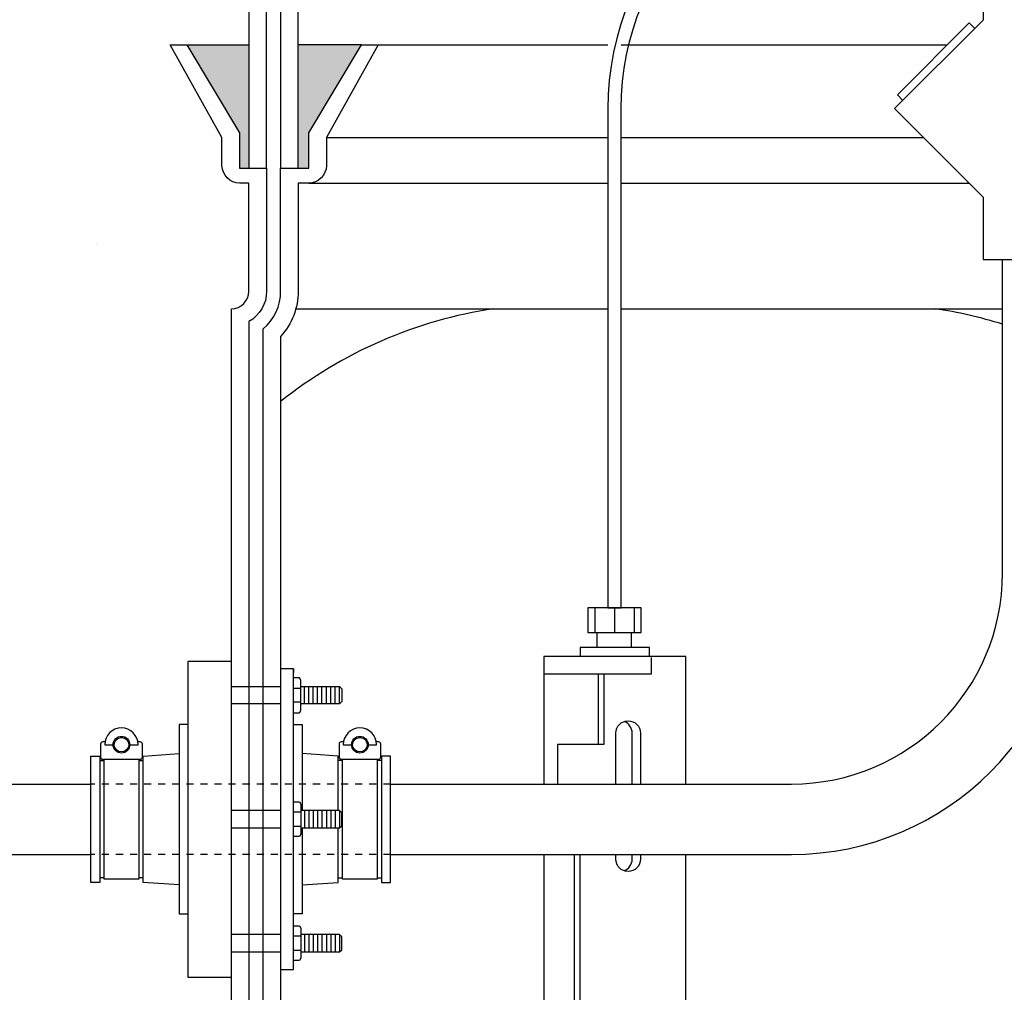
# Model space of a CAD drawing. Extents: x -169 to 7270, y -140 to 2984.
# Tile 133 of 256: x 1496 to 1510, y 368 to 382. Entities that reach past the tile are written whole.
import ezdxf

# ---------------------------------------------------------------- set-up
doc = ezdxf.new("R2010")
doc.units = 0
doc.header["$MEASUREMENT"] = 0
doc.header["$PDSIZE"] = 1
doc.linetypes.add('HIDDEN5', pattern=[0.05, 0.025, -0.025])
doc.layers.get('DEFPOINTS').update_dxf_attribs({"linetype": 'CONTINUOUS'})
for name, color, linetype in [('BOOT-CONDUIT', 1, 'CONTINUOUS'), ('CONDUIT', 2, 'CONTINUOUS'), ('DIM', 3, 'CONTINUOUS'), ('FRP-SUMP', 2, 'CONTINUOUS'), ('PEAGRAVEL-HATCH', 3, 'CONTINUOUS'), ('PROBE', 2, 'CONTINUOUS')]:
    doc.layers.add(name, color=color, linetype=linetype)
doc.styles.add('SIMPLEX', font='simplex')
doc.dimstyles.new('DIM64', dxfattribs={"dimscale": 64, "dimtxt": 0.09375, "dimasz": 0.09375, "dimexe": 0.0625, "dimexo": 0.0625, "dimgap": 0.046875, "dimtad": 1, "dimdec": 4, "dimzin": 3, "dimdsep": 46, "dimlunit": 4, "dimtxsty": 'SIMPLEX', "dimcen": 0, "dimclrd": 256, "dimclre": 256, "dimclrt": 256, "dimadec": 0, "dimazin": 0, "dimtfac": 1, "dimtdec": 4, "dimtmove": 0, "dimatfit": 3, "dimfxl": 1, "dimfrac": 2, "dimtolj": 1, "dimtzin": 0, "dimarcsym": 0})

# ---------------------------------------------------------------- blocks, each defined once
blk = doc.blocks.new('*D7')
at = {"layer": 'DEFPOINTS', "color": 0, "transparency": 16777216}
for p in [(2010, 414.289), (1374, 414.007), (1374, 136.516)]:
    blk.add_point(p, dxfattribs=at)
at = {"layer": 'DIM', "lineweight": -2, "transparency": 16777216}
for p, q in [((2010, 410.289), (2010, 132.516)), ((1374, 410.007), (1374, 132.516)), ((2004, 136.516), (1380, 136.516))]:
    blk.add_line(p, q, dxfattribs=at)
at = {"layer": 'DIM', "transparency": 16777216}
for points in [[(1380, 137.516), (1380, 135.516), (1374, 136.516)], [(2004, 137.516), (2004, 135.516), (2010, 136.516)]]:
    blk.add_solid(points, dxfattribs=at)
at = {"layer": 'DIM', "transparency": 16777216, "insert": (1692, 144.087), "char_height": 6, "attachment_point": 5, "style": 'SIMPLEX'}
blk.add_mtext('\\A1;53\'-0" (F.V. TANK SLAB)', dxfattribs=at)

msp = doc.modelspace()

# ---------------------------------------------------------------- hatches: boundary and pattern name
at = {"layer": 'FRP-SUMP'}
for points in [[(1499.55757, 381.75504), (1498.67412, 381.75504), (1499.42412, 380.50504), (1499.42412, 380.00504), (1499.55757, 380.00504)], [(1501.15757, 381.75504), (1500.25757, 381.75504), (1500.25757, 380.00504), (1500.40757, 380.00504), (1500.40757, 380.50504)]]:
    msp.add_hatch(color=256, dxfattribs=at).paths.add_polyline_path(points)
at = {"layer": 'PEAGRAVEL-HATCH'}
h = msp.add_hatch(dxfattribs=at)
h.set_pattern_fill('AR-SAND', color=256, scale=7.5, style=0)
h.set_pattern_definition([(37.5, (1420.25, 381.755), (-0.4725, 14.4512), [0, -11.4, 0, -12.75, 0, -12.1875]), (7.5, (1420.25, 381.755), (13.2733, 21.166), [0, -6.15, 0, -10.275, 0, -3.9375]), (327.5, (1411.025, 381.755), (23.356, 0.0424), [0, -3.75, 0, -13.5, 0, -17.625]), (317.5, (1411.025, 381.755), (22.546, 6.5826), [0, -1.875, 0, -8.85, 0, -10.125])])
edge = h.paths.add_edge_path()
edge.add_line((1505.01432, 405.97611), (1499.12406, 405.97611))
edge.add_line((1499.12406, 405.97611), (1498.93558, 405.97611))
edge.add_line((1498.93558, 405.97611), (1499.73114, 414.00736))
edge.add_line((1499.73114, 414.00736), (1418.31545, 414.00736))
edge.add_line((1418.31545, 414.00736), (1418.31545, 382.06986))
edge.add_line((1418.31545, 382.06986), (1420.25, 382.06986))
edge.add_line((1420.25, 382.06986), (1420.25, 381.75504))
edge.add_line((1420.25, 381.75504), (1499.55757, 381.75504))
edge.add_line((1499.55757, 381.75504), (1499.55757, 393.70049))
edge.add_arc((1501.25757, 393.70049), 1.7, 105.563139, 180, ccw=False)
edge.add_arc((1558.92828, 268.25983), 139.74129, 112.6955788, 114.5798006, ccw=False)
edge.add_line((1505.01122, 397.18065), (1505.01432, 405.97611))
h = msp.add_hatch(dxfattribs=at)
h.set_pattern_fill('AR-SAND', color=256, scale=7.5, style=0)
h.set_pattern_definition([(37.5, (1484.1, 357.757), (-0.4725, 14.451), [0, -11.4, 0, -12.75, 0, -12.1875]), (7.5, (1484.1, 357.757), (13.273, 21.166), [0, -6.15, 0, -10.275, 0, -3.9375]), (327.5, (1474.875, 357.757), (23.356, 0.0424), [0, -3.75, 0, -13.5, 0, -17.625]), (317.5, (1474.875, 357.757), (22.546, 6.583), [0, -1.875, 0, -8.85, 0, -10.125])])
edge = h.paths.add_edge_path()
edge.add_arc((1499.30757, 378.25504), 0.25, 270, 360)
edge.add_line((1499.55757, 378.25504), (1499.55757, 379.79145))
edge.add_line((1499.55757, 379.79145), (1499.42412, 379.79145))
edge.add_arc((1499.42412, 380.04145), 0.25, 180, 270, ccw=False)
edge.add_line((1499.17412, 380.04145), (1499.17412, 380.4398))
edge.add_line((1499.17412, 380.4398), (1498.43759, 381.75504))
edge.add_line((1498.43759, 381.75504), (1484.10036, 381.75504))
edge.add_line((1484.10036, 381.75504), (1484.10036, 357.75736))
edge.add_line((1484.10036, 357.75736), (1499.55757, 357.75736))
edge.add_line((1499.55757, 357.75736), (1499.55757, 358.75736))
edge.add_arc((1499.30757, 358.75736), 0.25, 0, 90)
edge.add_line((1499.30757, 359.00736), (1499.30757, 362.02247))
edge.add_line((1499.30757, 362.02247), (1498.81486, 362.02247))
edge.add_line((1498.81486, 362.02247), (1498.81486, 363.25997))
edge.add_line((1498.81486, 363.25997), (1497.79382, 363.25997))
edge.add_line((1497.79382, 363.25997), (1497.79382, 363.32184))
edge.add_line((1497.79382, 363.32184), (1497.73194, 363.32184))
edge.add_line((1497.73194, 363.32184), (1497.73194, 363.30204))
edge.add_line((1497.73194, 363.30204), (1497.23694, 363.30204))
edge.add_line((1497.23694, 363.30204), (1497.17507, 363.32184))
edge.add_line((1497.17507, 363.32184), (1497.17507, 363.25997))
edge.add_line((1497.17507, 363.25997), (1497.05132, 363.25997))
edge.add_line((1497.05132, 363.25997), (1497.05132, 363.32184))
edge.add_line((1497.05132, 363.32184), (1496.98944, 363.32184))
edge.add_line((1496.98944, 363.32184), (1496.98944, 363.30204))
edge.add_line((1496.98944, 363.30204), (1496.49444, 363.30204))
edge.add_line((1496.49444, 363.30204), (1496.43257, 363.32184))
edge.add_line((1496.43257, 363.32184), (1496.43257, 363.25997))
edge.add_line((1496.43257, 363.25997), (1496.30882, 363.25997))
edge.add_line((1496.30882, 363.25997), (1496.30882, 363.58028))
edge.add_line((1496.30882, 363.58028), (1485.89266, 363.58028))
edge.add_ellipse((1485.92121, 364.17528), major_axis=(0, -0.595), ratio=0.47920074, start_angle=180, end_angle=360, ccw=False)
edge.add_ellipse((1485.92121, 365.36528), major_axis=(0, -0.595), ratio=0.47920074, start_angle=-180, end_angle=0, ccw=False)
edge.add_line((1485.92121, 365.96028), (1496.30882, 365.96028))
edge.add_line((1496.30882, 365.96028), (1496.30882, 366.28059))
edge.add_line((1496.30882, 366.28059), (1496.44494, 366.28059))
edge.add_line((1496.44494, 366.28059), (1496.44494, 366.45419))
edge.add_arc((1496.47648, 366.45447), 0.03154, 90.524935, 180.524935, ccw=False)
edge.add_line((1496.47619, 366.48601), (1496.49481, 366.48601))
edge.add_arc((1496.49481, 366.50164), 0.01563, 269.998281, 347.402966)
edge.add_arc((1496.74194, 366.44641), 0.2376, 12.596713, 167.403307, ccw=False)
edge.add_arc((1496.98945, 366.49807), 0.01563, 179.401642, 294.702336)
edge.add_arc((1497.00741, 366.45447), 0.03154, 0.524935, 111.239353, ccw=False)
edge.add_line((1497.03894, 366.45476), (1497.03894, 366.28059))
edge.add_line((1497.03894, 366.28059), (1497.18744, 366.28059))
edge.add_line((1497.18744, 366.28059), (1497.18744, 366.45419))
edge.add_arc((1497.21898, 366.45447), 0.03154, 90.524935, 180.524935, ccw=False)
edge.add_line((1497.21869, 366.48601), (1497.23731, 366.48601))
edge.add_arc((1497.23731, 366.50164), 0.01562, 269.998281, 347.402966)
edge.add_arc((1497.48444, 366.44641), 0.2376, 12.596713, 167.403307, ccw=False)
edge.add_arc((1497.73195, 366.49807), 0.01562, 179.401642, 294.702336)
edge.add_arc((1497.74991, 366.45447), 0.03154, 0.524935, 111.239353, ccw=False)
edge.add_line((1497.78144, 366.45476), (1497.78144, 366.28059))
edge.add_line((1497.78144, 366.28059), (1498.81486, 366.28059))
edge.add_line((1498.81486, 366.28059), (1498.81486, 367.51809))
edge.add_line((1498.81486, 367.51809), (1499.30757, 367.51809))
edge.add_line((1499.30757, 367.51809), (1499.30757, 368.5069))
edge.add_line((1499.30757, 368.5069), (1498.68882, 368.5069))
edge.add_line((1498.68882, 368.5069), (1498.68882, 369.40409))
edge.add_line((1498.68882, 369.40409), (1498.56507, 369.40409))
edge.add_line((1498.56507, 369.40409), (1498.56507, 369.81698))
edge.add_line((1498.56507, 369.81698), (1498.05443, 369.85268))
edge.add_line((1498.05443, 369.85268), (1498.05443, 369.91456))
edge.add_line((1498.05443, 369.91456), (1497.99255, 369.91456))
edge.add_line((1497.99255, 369.91456), (1497.99255, 369.89872))
edge.add_line((1497.99255, 369.89872), (1497.49755, 369.89872))
edge.add_line((1497.49755, 369.89872), (1497.43568, 369.91456))
edge.add_line((1497.43568, 369.91456), (1497.43568, 369.85268))
edge.add_line((1497.43568, 369.85268), (1497.31193, 369.85268))
edge.add_line((1497.31193, 369.85268), (1497.31193, 370.24987))
edge.add_line((1497.31193, 370.24987), (1485.90435, 370.24987))
edge.add_ellipse((1485.92121, 370.49987), major_axis=(0, -0.25), ratio=0.47920074, start_angle=180, end_angle=360, ccw=False)
edge.add_ellipse((1485.92121, 370.99987), major_axis=(0, 0.25), ratio=0.47920074, start_angle=0, end_angle=180)
edge.add_ellipse((1485.92121, 370.99987), major_axis=(0, 0.25), ratio=0.47920074, start_angle=180, end_angle=360)
edge.add_line((1485.93806, 371.24987), (1497.31193, 371.24987))
edge.add_line((1497.31193, 371.24987), (1497.31193, 371.64706))
edge.add_line((1497.31193, 371.64706), (1497.44805, 371.64706))
edge.add_line((1497.44805, 371.64706), (1497.44805, 371.8167))
edge.add_arc((1497.47959, 371.81698), 0.03154, 90.525794, 180.525794, ccw=False)
edge.add_line((1497.4793, 371.84852), (1497.49854, 371.84852))
edge.add_arc((1497.49854, 371.86337), 0.01485, 270, 347.544043)
edge.add_arc((1497.74505, 371.80892), 0.2376, 12.455772, 167.544151, ccw=False)
edge.add_arc((1497.99189, 371.85944), 0.01485, 177.174659, 296.785729)
edge.add_arc((1498.01051, 371.81698), 0.03154, 0.525422, 112.222818, ccw=False)
edge.add_line((1498.04205, 371.81727), (1498.04205, 371.64619))
edge.add_line((1498.04205, 371.64619), (1498.56507, 371.68277))
edge.add_line((1498.56507, 371.68277), (1498.56507, 372.09565))
edge.add_line((1498.56507, 372.09565), (1498.68882, 372.09565))
edge.add_line((1498.68882, 372.09565), (1498.68882, 372.99284))
edge.add_line((1498.68882, 372.99284), (1499.30757, 372.99284))
edge.add_line((1499.30757, 372.99284), (1499.30757, 378.00504))

# ---------------------------------------------------------------- linework, layer by layer
at = {"layer": 'BOOT-CONDUIT', "color": 7}
for p, q in [((1499.30757, 372.6353), (1500.00757, 372.6353)), ((1500.19052, 372.61094), (1500.29645, 372.61094)), ((1500.00757, 372.3878), (1499.30757, 372.3878)), ((1500.29645, 372.41195), (1500.19052, 372.41195)), ((1500.00757, 370.87352), (1499.30757, 370.87352)), ((1500.29645, 370.84937), (1500.19052, 370.84937)), ((1499.30757, 370.62602), (1500.00757, 370.62602)), ((1500.19052, 370.65038), (1500.29645, 370.65038)), ((1500.00757, 369.11194), (1499.30757, 369.11194)), ((1500.29645, 369.08779), (1500.19052, 369.08779)), ((1499.30757, 368.86444), (1500.00757, 368.86444)), ((1500.19052, 368.8888), (1500.29645, 368.8888))]:
    msp.add_line(p, q, dxfattribs=at)
at = {"layer": 'BOOT-CONDUIT', "color": 8}
for p, q in [((1500.34551, 372.3877), (1500.34551, 372.6352)), ((1500.40801, 372.3877), (1500.40801, 372.6352)), ((1500.47051, 372.3877), (1500.47051, 372.6352)), ((1500.53301, 372.3877), (1500.53301, 372.6352)), ((1500.59551, 372.3877), (1500.59551, 372.6352)), ((1500.65801, 372.3877), (1500.65801, 372.6352)), ((1500.72051, 372.3877), (1500.72051, 372.6352)), ((1500.78301, 372.3877), (1500.78301, 372.6352)), ((1500.84551, 372.3877), (1500.84551, 372.6352)), ((1500.34551, 370.87362), (1500.34551, 370.62612)), ((1500.40801, 370.87362), (1500.40801, 370.62612)), ((1500.47051, 370.87362), (1500.47051, 370.62612)), ((1500.53301, 370.87362), (1500.53301, 370.62612)), ((1500.59551, 370.87362), (1500.59551, 370.62612)), ((1500.65801, 370.87362), (1500.65801, 370.62612)), ((1500.72051, 370.87362), (1500.72051, 370.62612)), ((1500.78301, 370.87362), (1500.78301, 370.62612)), ((1500.84551, 370.87362), (1500.84551, 370.62612)), ((1500.34551, 369.11205), (1500.34551, 368.86455)), ((1500.40801, 369.11205), (1500.40801, 368.86455)), ((1500.47051, 369.11205), (1500.47051, 368.86455)), ((1500.53301, 369.11205), (1500.53301, 368.86455)), ((1500.59551, 369.11205), (1500.59551, 368.86455)), ((1500.65801, 369.11205), (1500.65801, 368.86455)), ((1500.72051, 369.11205), (1500.72051, 368.86455)), ((1500.78301, 369.11205), (1500.78301, 368.86455)), ((1500.84551, 369.11205), (1500.84551, 368.86455))]:
    msp.add_line(p, q, dxfattribs=at)
at = {"layer": 'BOOT-CONDUIT', "linetype": 'Continuous'}
for p, q in [((1497.43568, 371.58518), (1497.49755, 371.58518)), ((1497.99255, 371.58518), (1498.05443, 371.58518)), ((1500.88679, 371.58518), (1500.82491, 371.58518)), ((1501.44366, 371.58518), (1501.38179, 371.58518)), ((1497.49755, 369.91456), (1497.43568, 369.91456)), ((1498.05443, 369.91456), (1497.99255, 369.91456)), ((1500.82491, 369.91456), (1500.88679, 369.91456)), ((1501.38179, 369.91456), (1501.44366, 369.91456))]:
    msp.add_line(p, q, dxfattribs=at)
for points in [[(1499.30757, 368.5069), (1499.30757, 372.99284), (1498.68882, 372.99284), (1498.68882, 368.5069)], [(1497.31193, 369.85268), (1497.31193, 371.64706), (1497.43568, 371.64706), (1497.43568, 371.58518), (1497.43568, 369.91456), (1497.43568, 369.85268)], [(1501.44366, 369.85268), (1501.56741, 369.85268), (1501.56741, 371.64706), (1501.44366, 371.64706), (1501.44366, 371.58518), (1501.44366, 369.91456)]]:
    msp.add_lwpolyline(points, close=True, dxfattribs=at)
at = {"layer": 'BOOT-CONDUIT'}
msp.add_lwpolyline([(1500.19052, 372.8884), (1500.00757, 372.8884), (1500.00757, 368.6116), (1500.19052, 368.6116), (1500.19052, 372.8884), (1500.19052, 372.83296)], dxfattribs=at)
at = {"layer": 'BOOT-CONDUIT', "color": 7}
for points in [[(1500.19052, 372.26396), (1500.27731, 372.26396), (1500.29645, 372.29711), (1500.29645, 372.72578), (1500.27731, 372.75894), (1500.19052, 372.75894)], [(1500.29645, 372.6352), (1500.84551, 372.6352), (1500.87644, 372.60426), (1500.87644, 372.41864), (1500.87372, 372.41592), (1500.84551, 372.3877), (1500.29645, 372.3877)], [(1497.99255, 371.60102), (1497.99255, 369.89872), (1497.49755, 369.89872), (1497.49755, 371.60102)], [(1501.38179, 371.60102), (1501.38179, 369.89872), (1500.88679, 369.89872), (1500.88679, 371.60102)], [(1500.19052, 370.99736), (1500.27731, 370.99736), (1500.29645, 370.96421), (1500.29645, 370.53554), (1500.27731, 370.50238), (1500.19052, 370.50238)], [(1500.29645, 370.62612), (1500.84551, 370.62612), (1500.87644, 370.65706), (1500.87644, 370.84268), (1500.87372, 370.8454), (1500.84551, 370.87362), (1500.29645, 370.87362)], [(1500.19052, 369.23579), (1500.27731, 369.23579), (1500.29645, 369.20263), (1500.29645, 368.77396), (1500.27731, 368.7408), (1500.19052, 368.7408)], [(1500.29645, 368.86455), (1500.84551, 368.86455), (1500.87644, 368.89548), (1500.87644, 369.08111), (1500.87372, 369.08383), (1500.84551, 369.11205), (1500.29645, 369.11205)]]:
    msp.add_lwpolyline(points, dxfattribs=at)
for points in [[(1497.86385, 371.80892), (1497.98265, 371.80892, 1), (1497.50745, 371.80892), (1497.62625, 371.80892)], [(1501.25309, 371.80892), (1501.37189, 371.80892, 1), (1500.89669, 371.80892), (1501.01549, 371.80892)], [(1497.51305, 371.86017, -0.35187184), (1497.49854, 371.84852), (1497.4793, 371.84852, 0.41421356), (1497.44805, 371.8167), (1497.44805, 371.63227, 0.41421356), (1497.47988, 371.60102), (1498.0108, 371.60102, 0.41421341), (1498.04205, 371.63285), (1498.04205, 371.81727, 0.41421372), (1498.01022, 371.84852), (1497.99156, 371.84852, -0.35188198), (1497.97706, 371.86017)], [(1500.90228, 371.86017, -0.35187184), (1500.88778, 371.84852), (1500.86854, 371.84852, 0.41421356), (1500.83729, 371.8167), (1500.83729, 371.63227, 0.41421356), (1500.86912, 371.60102), (1501.40004, 371.60102, 0.41421341), (1501.43129, 371.63285), (1501.43129, 371.81727, 0.41421372), (1501.39946, 371.84852), (1501.3808, 371.84852, -0.35188198), (1501.3663, 371.86017)]]:
    msp.add_lwpolyline(points, format="xyb", dxfattribs=at)
at = {"layer": 'BOOT-CONDUIT', "linetype": 'Continuous'}
for points in [[(1498.68882, 372.09565), (1498.56507, 372.09565), (1498.56507, 369.40409), (1498.68882, 369.40409)], [(1500.19052, 372.09565), (1500.31427, 372.09565), (1500.31427, 370.87362)], [(1498.56507, 369.81698), (1498.05443, 369.85268), (1498.05443, 371.58518), (1498.05443, 371.64706), (1498.56507, 371.68277)], [(1500.82491, 370.87362), (1500.82491, 371.58518), (1500.82491, 371.64706), (1500.31427, 371.68277)], [(1500.31427, 370.62612), (1500.31427, 369.40409), (1500.19052, 369.40409)], [(1500.31427, 369.81698), (1500.82491, 369.85268), (1500.82491, 370.62612)]]:
    msp.add_lwpolyline(points, dxfattribs=at)
at = {"layer": 'BOOT-CONDUIT', "color": 7}
for centre in [(1497.74505, 371.80892), (1501.13429, 371.80892)]:
    msp.add_circle(centre, 0.1188, dxfattribs=at)
at = {"layer": 'BOOT-CONDUIT', "color": 8}
for centre in [(1497.74505, 371.80892), (1501.13429, 371.80892)]:
    msp.add_circle(centre, 0.10296, dxfattribs=at)
at = {"layer": 'CONDUIT'}
for p, q in [((1510.26936, 374.24987), (1510.26936, 378.70278)), ((1485.92121, 371.24987), (1497.31193, 371.24987)), ((1501.56741, 371.24987), (1507.26936, 371.24987)), ((1485.92121, 370.24987), (1497.31193, 370.24987)), ((1501.56741, 370.24987), (1507.26936, 370.24987))]:
    msp.add_line(p, q, dxfattribs=at)
at = {"layer": 'CONDUIT', "color": 8, "linetype": 'HIDDEN5'}
for p, q in [((1501.56741, 371.24987), (1497.31193, 371.24987)), ((1501.56741, 370.24987), (1497.31193, 370.24987))]:
    msp.add_line(p, q, dxfattribs=at)
at = {"layer": 'CONDUIT'}
msp.add_lwpolyline([(1509.99156, 382.10593), (1508.73445, 380.84882), (1509.99156, 379.5917), (1509.99156, 378.70278), (1511.54717, 378.70278), (1511.54717, 382.48068), (1509.99156, 382.48068)], close=True, dxfattribs=at)
msp.add_lwpolyline([(1509.87371, 381.98808), (1509.79514, 382.06665), (1508.77373, 381.04524), (1508.8523, 380.96667)], dxfattribs=at)
for radius in [4, 3]:
    msp.add_arc((1507.26936, 374.24987), radius, 270, 0, dxfattribs=at)
at = {"layer": 'FRP-SUMP'}
for p, q in [((1498.67412, 381.75504), (1499.55757, 381.75504)), ((1501.15757, 381.75504), (1500.25757, 381.75504))]:
    msp.add_line(p, q, dxfattribs=at)
at = {"layer": 'FRP-SUMP', "color": 7, "linetype": 'Continuous'}
for p, q in [((1501.3941, 381.75504), (1504.65877, 381.75504)), ((1504.84627, 381.75504), (1509.48353, 381.75504)), ((1500.65757, 380.4398), (1504.65877, 380.4398)), ((1504.84627, 380.4398), (1509.14346, 380.4398)), ((1500.40757, 379.79145), (1504.65877, 379.79145)), ((1504.84627, 379.79145), (1509.79181, 379.79145))]:
    msp.add_line(p, q, dxfattribs=at)
at = {"layer": 'FRP-SUMP', "color": 7}
for p, q in [((1500.22408, 378.00504), (1504.65877, 378.00504)), ((1504.84627, 378.00504), (1510.26936, 378.00504))]:
    msp.add_line(p, q, dxfattribs=at)
at = {"layer": 'FRP-SUMP'}
for points in [[(1505.01122, 397.18065, 0.00822165), (1500.80146, 395.33816, 0.33671624), (1499.55757, 393.70049), (1499.55757, 380.00504), (1499.80757, 380.00504), (1499.80757, 393.70049, -0.29672907), (1500.67031, 395.02624, -0.0090466), (1505.26469, 396.96271)], [(1506.01469, 397.04546, 0.01036772), (1500.75131, 394.84338, 0.29672907), (1500.00757, 393.70049), (1500.00757, 380.00504), (1500.25757, 380.00504), (1500.25757, 393.70049, -0.29672907), (1500.85257, 394.6148, -0.01067744), (1506.26469, 396.87518)], [(1499.30757, 359.00736), (1499.30757, 378.00504), (1499.30757, 378.00504, 0.41421356), (1499.55757, 378.25504), (1499.55757, 379.79145), (1499.42412, 379.79145, -0.41421356), (1499.17412, 380.04145), (1499.17412, 380.4398), (1498.43759, 381.75504), (1498.67412, 381.75504), (1499.42412, 380.50504), (1499.42412, 380.00504), (1499.55757, 380.00504), (1499.80757, 380.00504), (1499.80757, 380.00504), (1499.80757, 380.00504), (1499.80757, 380.00504), (1499.80757, 380.00504), (1499.80757, 378.25504, -0.26794919), (1499.55757, 377.82202), (1499.55757, 359.19037, -0.26794919)]]:
    msp.add_lwpolyline(points, format="xyb", dxfattribs=at)
msp.add_lwpolyline([(1500.00757, 356.00736), (1500.00757, 358.75736, 0.22167085), (1499.75757, 359.29355), (1499.75757, 377.71885, 0.22167085), (1500.00757, 378.25504), (1500.00757, 380.00504), (1500.25757, 380.00504), (1500.40757, 380.00504), (1500.40757, 380.50504), (1501.15757, 381.75504), (1501.3941, 381.75504), (1500.65757, 380.4398), (1500.65757, 380.04145, -0.41421356), (1500.40757, 379.79145), (1500.25757, 379.79145), (1500.25757, 378.25504, -0.18776323), (1500.00757, 377.61278), (1500.00757, 359.39962, -0.18776323), (1500.25757, 358.75736), (1500.25757, 356.00736), (1500.00757, 356.00736)], format="xyb", close=True, dxfattribs=at)
at = {"layer": 'FRP-SUMP', "color": 7}
msp.add_lwpolyline([(1510.26936, 377.78543, 0.03875218), (1509.30909, 378.00504)], format="xyb", dxfattribs=at)
msp.add_arc((1503.97486, 371.70954), 6.36447, 98.442948, 128.561095, dxfattribs=at)
at = {"layer": 'PROBE', "color": 7}
for p, q in [((1504.47536, 373.75246), (1504.47536, 373.40227)), ((1504.75388, 373.75246), (1504.75388, 373.40227)), ((1505.03241, 373.75246), (1505.03241, 373.40227)), ((1505.0046, 371.24987), (1505.0046, 371.97358)), ((1505.0046, 370.18224), (1505.0046, 370.24987))]:
    msp.add_line(p, q, dxfattribs=at)
at = {"layer": 'PROBE'}
for p, q in [((1504.5081, 373.19105), (1504.5081, 373.40227)), ((1504.99695, 373.19105), (1504.99695, 373.40227)), ((1504.52246, 372.81222), (1504.52246, 371.81348))]:
    msp.add_line(p, q, dxfattribs=at)
msp.add_lwpolyline([(1504.65877, 373.75246), (1504.84627, 373.75246), (1504.84627, 380.84552, -0.41421356), (1508.65877, 384.65802), (1509.20212, 384.65802), (1509.20212, 384.84552), (1508.65877, 384.84552, 0.41421356), (1504.65877, 380.84552)], format="xyb", close=True, dxfattribs=at)
msp.add_lwpolyline([(1505.1341, 373.75246), (1504.37367, 373.75246), (1504.37367, 373.40227), (1505.1341, 373.40227)], close=True, dxfattribs=at)
for points in [[(1505.24936, 373.06351), (1505.24936, 373.19105), (1504.26578, 373.19105), (1504.26578, 373.06351)], [(1505.76833, 371.24987), (1505.76833, 373.06351), (1505.76833, 373.06351), (1503.74681, 373.06351), (1503.74681, 373.06351), (1503.74681, 371.24987)], [(1505.27567, 373.05031), (1505.27567, 372.81222), (1503.74681, 372.81222)], [(1504.60168, 372.81222), (1504.60168, 371.81348), (1503.94151, 371.81348), (1503.94151, 371.24987)], [(1503.74681, 370.24987), (1503.74681, 365.74499)], [(1505.76833, 365.74499), (1505.76833, 370.24987)]]:
    msp.add_lwpolyline(points, dxfattribs=at)
at = {"layer": 'PROBE', "color": 7}
for points in [[(1504.77212, 371.24987), (1504.77212, 371.97358, -1), (1505.12231, 371.97358), (1505.12231, 371.24987)], [(1505.12231, 370.24987), (1505.12231, 370.18224, -1), (1504.77212, 370.18224), (1504.77212, 370.24987)], [(1505.12231, 370.24987), (1505.12231, 370.18224, -1), (1504.77212, 370.18224), (1504.77212, 370.24987)], [(1504.88836, 370.01733, 0.31702163), (1505.0046, 370.18224), (1505.0046, 370.24987)]]:
    msp.add_lwpolyline(points, format="xyb", dxfattribs=at)
msp.add_lwpolyline([(1504.26271, 370.24987), (1504.26271, 367.66861), (1504.18384, 367.66861), (1504.18384, 370.24987)], dxfattribs=at)
msp.add_arc((1504.82951, 371.97358), 0.1751, 0, 70.358966, dxfattribs=at)

# ---------------------------------------------------------------- dimensions: what is measured, and where the dimension line sits
at = {"layer": 'DIM'}
dim = msp.add_linear_dim(base=(1374, 136.51592), p1=(2010, 414.28861), p2=(1374, 414.00736), angle=180, text='<> (F.V. TANK SLAB)', dimstyle='DIM64', dxfattribs=at)
dim.commit()
dim.dimension.update_dxf_attribs({"geometry": '*D7', "text_midpoint": (1692, 144.08735)})

doc.saveas('drawing.dxf')
